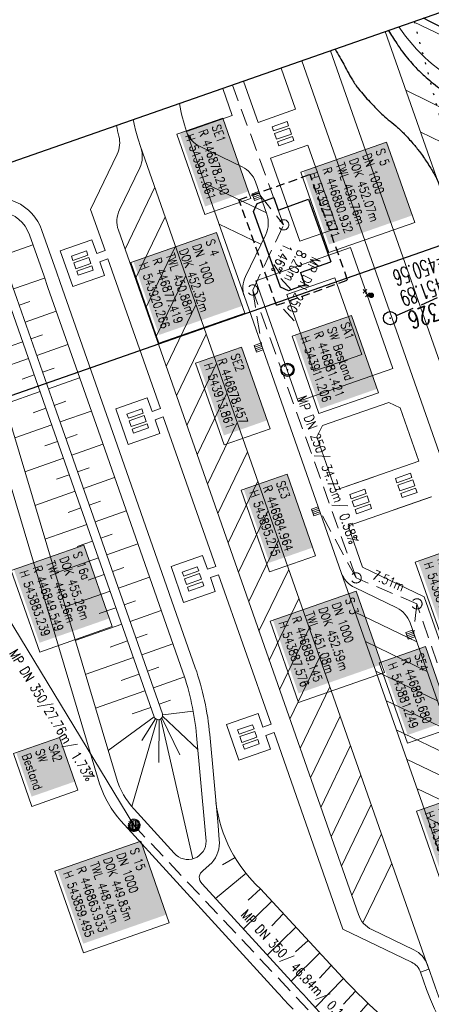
# Model space of a CAD drawing. Extents: x 232973 to 447511, y -373687 to 444035.
# Tile 23 of 40: x 446851 to 446898, y 443839 to 443951. Entities that reach past the tile are written whole.
import ezdxf

# ---------------------------------------------------------------- set-up
doc = ezdxf.new("R2010")
doc.units = 0
doc.header["$LTSCALE"] = 2
doc.header["$MEASUREMENT"] = 0
for name, pattern in [('AUSGEZOGEN', [0]), ('GESTRICH-X2', [1.5, 1, -0.5]), ('GESTRICHELT', [0.75, 0.5, -0.25]), ('PUNKTX2_STR', [0.6, 0.1, -0.5])]:
    doc.linetypes.add(name, pattern=pattern)
doc.layers.get('0').update_dxf_attribs({"linetype": 'AUSGEZOGEN'})
for name, color, linetype in [('Beschriftung', 7, 'CONTINUOUS'), ('FBR', 8, 'CONTINUOUS'), ('GEBAEUDE', 7, 'AUSGEZOGEN'), ('GLOBAL', 7, 'CONTINUOUS'), ('Hintergrund', 7, 'CONTINUOUS'), ('Hintergrundplan', 7, 'CONTINUOUS'), ('Ingenieurbauwerke', 15, 'CONTINUOUS'), ('KANAL', 7, 'GESTRICH-X2'), ('Planeinteilung', 6, 'CONTINUOUS'), ('RAHMEN', 250, 'AUSGEZOGEN'), ('SCHACHTNR', 6, 'CONTINUOUS'), ('SCHMUTZWASSER', 30, 'GESTRICH-X2'), ('SCHSYMBOL', 7, 'AUSGEZOGEN'), ('STRASSE', 8, 'CONTINUOUS')]:
    doc.layers.add(name, color=color, linetype=linetype)
doc.styles.add('14059', font='txt_____.ttf', dxfattribs={"width": 0.8, "height": 1})
doc.styles.add('905', font='txt_____.ttf', dxfattribs={"width": 0.8, "height": 1})
doc.styles.add('ROMANS', font='romans.shx', dxfattribs={"width": 0.8})

# ---------------------------------------------------------------- blocks, each defined once
blk = doc.blocks.new('1135420')
blk.add_line((0, 297), (0, 0))
at = {"layer": 'RAHMEN'}
blk.add_line((25, 415), (25, 5), dxfattribs=at)
blk = doc.blocks.new('GST')
at = {"color": 0}
blk.add_circle((0, 0), 0.75, dxfattribs=at)
blk.add_point((0, 0), dxfattribs=at)
blk = doc.blocks.new('10')
blk.add_blockref('GST', (0, 0))
blk = doc.blocks.new('SK-quadrat Rand')
at = {"color": 18, "lineweight": 5, "true_color": 0x000000}
for p, q in [((-0.4, 0.8), (-0.4, 0)), ((-0.4, 0.8), (0.4, 0.8)), ((-0.4, 0), (0.4, 0)), ((-0.2, 0.8), (-0.2, 0)), ((0, 0.8), (0, 0)), ((0.2, 0.8), (0.2, 0)), ((0.4, 0.8), (0.4, 0))]:
    blk.add_line(p, q, dxfattribs=at)
blk = doc.blocks.new('Muldenschacht')
at = {"color": 18, "lineweight": 5, "true_color": 0x000000}
for p, q in [((-0.599087, 0.002979), (-0.699187, 0.002979)), ((-0.569691, 0.188574), (-0.664892, 0.219507)), ((-0.492399, 0.083917), (-0.591181, 0.100105)), ((-0.484382, 0.356002), (-0.565365, 0.41484)), ((-0.444073, 0.230912), (-0.53319, 0.276499)), ((0.502013, 0.002979), (-0.498987, 0.002979)), ((0.474843, 0.165641), (-0.471817, 0.165641)), ((-0.350626, 0.358645), (-0.421053, 0.429778)), ((-0.351511, 0.488874), (-0.410348, 0.569857)), ((0.38186, 0.328304), (-0.378834, 0.328304)), ((-0.228204, 0.447647), (-0.274147, 0.536581)), ((-0.215015, 0.669384), (-0.184082, 0.574183)), ((-0.096655, 0.595502), (-0.080293, 0.496748)), ((0.001562, 0.503479), (0.001464, -0.497521)), ((0.001513, 0.703679), (0.001513, 0.603579)), ((0.093794, 0.596447), (0.078414, 0.497536)), ((0.218041, 0.669384), (0.187109, 0.574183)), ((0.271415, 0.539517), (0.226431, 0.450094)), ((0.413374, 0.569857), (0.354537, 0.488874)), ((0.425748, 0.42812), (0.355042, 0.357263)), ((0.447803, 0.22953), (0.537061, 0.27484)), ((0.568391, 0.41484), (0.487409, 0.356002)), ((0.4959, 0.080963), (0.594778, 0.096559)), ((0.572718, 0.188574), (0.667918, 0.219507)), ((0.602083, 0.008988), (0.702178, 0.00999)), ((-0.569691, -0.182617), (-0.664892, -0.21355)), ((-0.493148, -0.073251), (-0.59208, -0.088497)), ((-0.484382, -0.350045), (-0.565365, -0.408882)), ((-0.445326, -0.222488), (-0.534694, -0.267581)), ((0.474843, -0.159684), (-0.471817, -0.159684)), ((-0.352742, -0.35058), (-0.423593, -0.421292)), ((-0.351511, -0.482917), (-0.410348, -0.5639)), ((0.38186, -0.322346), (-0.378834, -0.322346)), ((-0.228006, -0.441793), (-0.273909, -0.530747)), ((-0.184082, -0.568226), (-0.215015, -0.663427)), ((-0.079489, -0.490923), (-0.095689, -0.589704)), ((0.001513, -0.597621), (0.001513, -0.697721)), ((0.079714, -0.491374), (0.095355, -0.590245)), ((0.187109, -0.568226), (0.218041, -0.663427)), ((0.271696, -0.533418), (0.226665, -0.444019)), ((0.354537, -0.482917), (0.413374, -0.5639)), ((0.426841, -0.421069), (0.355953, -0.350395)), ((0.446654, -0.225822), (0.535682, -0.271583)), ((0.487409, -0.350045), (0.568391, -0.408882)), ((0.496174, -0.073247), (0.595107, -0.088493)), ((0.572718, -0.182617), (0.667918, -0.21355))]:
    blk.add_line(p, q, dxfattribs=at)
for radius in [0.7007, 0.6006, 0.5005]:
    blk.add_circle((0.001513, 0.002979), radius, dxfattribs=at)
blk = doc.blocks.new('Schacht')
at = {"color": 18, "lineweight": 5, "true_color": 0x000000}
blk.add_circle((0, 0), 0.779, dxfattribs=at)
blk = doc.blocks.new('Schieber (Kreuz)')
at = {"color": 18, "lineweight": 5, "true_color": 0x000000}
for q in [(-0.2178, 0.2178), (-0.2178, -0.2178), (0.2178, 0.2178), (0.2178, -0.2178)]:
    blk.add_line((0, 0), q, dxfattribs=at)
blk = doc.blocks.new('Unterflurhydrant')
h = blk.add_hatch(color=131)
edge = h.paths.add_edge_path(flags=0)
edge.add_arc((0, 0), 0.25, 0, 360)
at = {"color": 18, "lineweight": 5, "true_color": 0x000000}
blk.add_circle((0, 0), 0.25, dxfattribs=at)

msp = doc.modelspace()

# ---------------------------------------------------------------- linework, layer by layer
at = {"layer": 'Beschriftung', "color": 18, "lineweight": 5, "true_color": 0x000000}
for points in [[(446874.02, 443939.8), (446877.21, 443930.65), (446871.99, 443928.83), (446868.8, 443937.97)], [(446892.62, 443937.07), (446895.81, 443927.92), (446886.05, 443924.52), (446882.86, 443933.66)], [(446873.32, 443926.79), (446876.52, 443917.65), (446866.76, 443914.24), (446863.57, 443923.38)], [(446888.62, 443917.36), (446891.68, 443908.61), (446884.94, 443906.25), (446881.88, 443915.01)], [(446876.14, 443913.79), (446879.38, 443904.52), (446874.16, 443902.7), (446870.92, 443911.97)], [(446881.32, 443899.35), (446884.55, 443890.08), (446879.33, 443888.26), (446876.09, 443897.53)], [(446905.62, 443892.79), (446909.08, 443882.88), (446899.33, 443879.48), (446895.87, 443889.38)], [(446889.15, 443886.09), (446892.38, 443876.82), (446882.63, 443873.41), (446879.39, 443882.68)], [(446897.01, 443879.77), (446900.2, 443870.63), (446894.98, 443868.81), (446891.78, 443877.95)], [(446901.22, 443862.91), (446904.46, 443853.64), (446899.24, 443851.81), (446896, 443861.09)], [(446864.72, 443857.67), (446867.95, 443848.4), (446858.2, 443844.99), (446854.96, 443854.26)]]:
    msp.add_lwpolyline(points, close=True, dxfattribs=at)
at = {"layer": 'FBR'}
for points in [[(446911.28, 443942.47, 0.010796), (446910.85, 443942.86, 0.029271), (446910.73, 443942.95, 0.001472), (446908.22, 443944.59, 0.028767), (446896.8, 443951.13, 0.133381)], [(446892.82, 443949.73, 0.001027), (446893.76, 443948.28, 0.006258), (446893.94, 443948, 0.012458), (446894.64, 443947.03, 0.014021), (446895.31, 443946.2, 0.018363), (446895.94, 443945.52, 0.012859), (446896.9, 443944.6, 0.011664), (446897.72, 443943.89, 0.011059), (446898.61, 443943.18, 0.018655), (446898.7, 443943.12, 0.000445), (446900.58, 443941.91, 0.027772)], [(446886.76, 443947.62, -0.00727), (446887.3, 443946.7, -0.009651), (446888.18, 443945.1, 0.015724), (446888.73, 443944.12, 0.031866), (446889.44, 443943.1, 0.02056), (446890.71, 443941.64, 0.007148), (446891.61, 443940.7, 0.010934), (446892.22, 443940.11, 0.020227), (446893.01, 443939.45, -0.018977), (446893.85, 443938.74, -0.017488), (446894.73, 443937.88, -0.014667), (446895.71, 443936.78, -0.017448), (446896.46, 443935.84, -0.013756), (446897.32, 443934.58, -0.017608), (446898.1, 443933.3, -0.035159), (446898.42, 443932.62, -0.015015), (446898.7, 443931.82, -0.009743), (446899.07, 443930.57, -0.013189), (446899.41, 443929.16, 0.02745), (446899.6, 443928.48, 0.003274), (446900, 443927.34, 0.000024), (446903.65, 443916.95, 0.000142)]]:
    msp.add_lwpolyline(points, format="xyb", dxfattribs=at)
at = {"layer": 'GEBAEUDE', "linetype": 'GESTRICHELT', "flags": 128}
for points in [[(446875.86, 443930.52), (446883.92, 443933.39)], [(446888.19, 443921.4), (446883.92, 443933.39)], [(446880.13, 443918.53), (446875.86, 443930.52)], [(446880.13, 443918.53), (446888.19, 443921.4)]]:
    msp.add_lwpolyline(points, dxfattribs=at)
at = {"layer": 'GEBAEUDE'}
for points in [[(446881.47, 443920.17), (446880.56, 443920.6), (446877.51, 443929.18), (446877.94, 443930.09), (446879.82, 443930.76)], [(446879.82, 443930.76), (446880.32, 443929.34)], [(446883.75, 443930.57), (446886.28, 443923.48)], [(446882.85, 443922.26), (446883.35, 443920.85)], [(446883.35, 443920.85), (446881.47, 443920.17)]]:
    msp.add_lwpolyline(points, dxfattribs=at)
at = {"layer": 'GEBAEUDE', "flags": 128}
for points in [[(446880.32, 443929.34), (446883.75, 443930.57)], [(446882.85, 443922.26), (446886.28, 443923.48)]]:
    msp.add_lwpolyline(points, dxfattribs=at)
at = {"layer": 'GLOBAL', "color": 92, "lineweight": 5, "true_color": 0x00b400}
msp.add_line((446863.93, 443859.49, 449.83), (446849.55, 443883.24, 455.26), dxfattribs=at)
at = {"layer": 'GLOBAL', "color": 18, "lineweight": 5, "true_color": 0x000000}
for points in [[(446858.25, 443891.31), (446861.48, 443882.04), (446853.24, 443879.16), (446850, 443888.43)], [(446855.49, 443869.45), (446857.58, 443863.46), (446852.36, 443861.63), (446850.27, 443867.62)]]:
    msp.add_lwpolyline(points, close=True, dxfattribs=at)
at = {"layer": 'Hintergrund', "color": 254, "lineweight": 15, "true_color": 0xcccccc}
for p, q in [((446892.45, 443949.61), (446931.63, 443837.87)), ((446886.25, 443947.44), (446926.61, 443832.24)), ((446880.63, 443945.47), (446882.27, 443940.79)), ((446876.38, 443943.98), (446878.02, 443939.3)), ((446874.02, 443943.16), (446875.1, 443940.08)), ((446894.79, 443942.95), (446917.86, 443931.59)), ((446875.1, 443940.08), (446869.91, 443938.26)), ((446869.91, 443938.26), (446876.47, 443919.54)), ((446896.44, 443938.23), (446919.55, 443926.86)), ((446864.72, 443936.44), (446864.37, 443937.52)), ((446864.68, 443936.57), (446897.41, 443843.13)), ((446879.45, 443935.24), (446883.69, 443936.73)), ((446887, 443927.29), (446883.69, 443936.73)), ((446879.45, 443935.24), (446882.75, 443925.81)), ((446866.3, 443931.93), (446862.93, 443924.92)), ((446871.96, 443932.42), (446878.97, 443929.04)), ((446859.02, 443929.43), (446860.66, 443924.75)), ((446867.47, 443928.59), (446864.1, 443921.58)), ((446873.6, 443927.75), (446878.34, 443925.46)), ((446882.75, 443925.81), (446887, 443927.29)), ((446852.48, 443925.4), (446848.94, 443924.16)), ((446868.64, 443925.26), (446865.27, 443918.25)), ((446861.94, 443864.82), (446844.35, 443923.76)), ((446860.99, 443923.81), (446866.94, 443906.82)), ((446860.04, 443864.19), (446842.43, 443923.19)), ((446853.8, 443921.63), (446850.27, 443920.39)), ((446869.81, 443921.92), (446866.44, 443914.91)), ((446852.14, 443918.96), (446850.92, 443918.53)), ((446870.98, 443918.58), (446867.61, 443911.57)), ((446855.12, 443917.85), (446851.59, 443916.61)), ((446853.55, 443915.18), (446852.25, 443914.72)), ((446872.15, 443915.25), (446868.77, 443908.24)), ((446851.31, 443914.39), (446850.01, 443913.94)), ((446856.45, 443914.08), (446852.91, 443912.84)), ((446851.97, 443912.51), (446848.11, 443911.15)), ((446854.87, 443911.4), (446853.57, 443910.95)), ((446873.32, 443911.91), (446869.94, 443904.9)), ((446852.63, 443910.62), (446851.26, 443910.14)), ((446857.77, 443910.3), (446854.23, 443909.06)), ((446853.29, 443908.73), (446849.25, 443907.32)), ((446874.48, 443908.57), (446871.11, 443901.56)), ((446853.95, 443906.84), (446852.51, 443906.34)), ((446856.19, 443907.63), (446854.9, 443907.17)), ((446885.32, 443904.87), (446892.87, 443907.51)), ((446892.87, 443907.51), (446894.14, 443906.9)), ((446894.14, 443906.9), (446896.26, 443900.85)), ((446859.09, 443906.53), (446855.56, 443905.29)), ((446867.27, 443905.87), (446873.22, 443888.89)), ((446854.61, 443904.96), (446850.4, 443903.48)), ((446875.65, 443905.24), (446872.28, 443898.23)), ((446885.32, 443904.87), (446884.71, 443903.59)), ((446857.51, 443903.85), (446856.22, 443903.4)), ((446886.83, 443897.54), (446884.71, 443903.59)), ((446855.27, 443903.07), (446853.83, 443902.56)), ((446860.41, 443902.75), (446856.88, 443901.51)), ((446855.94, 443901.18), (446851.54, 443899.64)), ((446876.82, 443901.9), (446873.45, 443894.89)), ((446858.84, 443900.08), (446857.54, 443899.63)), ((446886.83, 443897.54), (446896.26, 443900.85)), ((446856.6, 443899.29), (446855.15, 443898.79)), ((446861.74, 443898.98), (446858.2, 443897.74)), ((446877.99, 443898.56), (446874.62, 443891.55)), ((446857.26, 443897.41), (446852.69, 443895.81)), ((446888.25, 443893.48), (446897.69, 443896.79)), ((446860.16, 443896.3), (446858.86, 443895.85)), ((446857.92, 443895.52), (446856.48, 443895.01)), ((446863.06, 443895.2), (446859.53, 443893.96)), ((446879.16, 443895.23), (446875.79, 443888.22)), ((446858.58, 443893.63), (446853.84, 443891.97)), ((446861.48, 443892.53), (446860.19, 443892.08)), ((446859.24, 443891.74), (446857.51, 443891.14)), ((446864.38, 443891.43), (446860.85, 443890.19)), ((446880.33, 443891.89), (446876.96, 443884.88)), ((446859.9, 443889.86), (446854.98, 443888.13)), ((446860.57, 443887.97), (446858.75, 443887.33)), ((446862.8, 443888.75), (446861.51, 443888.3)), ((446873.55, 443887.94), (446879.51, 443870.96)), ((446881.5, 443888.55), (446878.13, 443881.54)), ((446887.46, 443888.18), (446903.3, 443842.97)), ((446865.7, 443887.65), (446862.17, 443886.41)), ((446861.23, 443886.08), (446856.13, 443884.3)), ((446864.13, 443884.98), (446862.83, 443884.53)), ((446882.67, 443885.22), (446879.3, 443878.21)), ((446896.89, 443885.44), (446899.95, 443876.73)), ((446861.89, 443884.19), (446860, 443883.53)), ((446867.03, 443883.88), (446863.49, 443882.64)), ((446889.04, 443883.67), (446896.05, 443880.3)), ((446862.55, 443882.31), (446857.27, 443880.46)), ((446865.45, 443881.2), (446864.15, 443880.75)), ((446883.84, 443881.88), (446880.46, 443874.87)), ((446863.21, 443880.42), (446861.25, 443879.73)), ((446868.35, 443880.1), (446864.82, 443878.86)), ((446890.21, 443880.34), (446897.22, 443876.96)), ((446863.87, 443878.53), (446858.42, 443876.62)), ((446885.01, 443878.54), (446881.63, 443871.53)), ((446864.53, 443876.64), (446862.5, 443875.93)), ((446866.77, 443877.43), (446865.48, 443876.98)), ((446891.38, 443877), (446898.38, 443873.63)), ((446869.67, 443876.33), (446866.14, 443875.09)), ((446865.19, 443874.76), (446859.56, 443872.78)), ((446886.18, 443875.21), (446882.8, 443868.2)), ((446868.09, 443873.68), (446866.79, 443873.23)), ((446892.54, 443873.66), (446899.55, 443870.29)), ((446865.86, 443872.87), (446863.75, 443872.13)), ((446870.66, 443872.45), (446867.2, 443872.04)), ((446866.23, 443871.81), (446861, 443867.96)), ((446866.58, 443871.48), (446863.7, 443861.61)), ((446866.37, 443871.59), (446864.85, 443869.1)), ((446866.79, 443871.48), (446866.77, 443866.6)), ((446866.99, 443871.56), (446870.63, 443855.68)), ((446869.16, 443867.47), (446867.11, 443871.68)), ((446871.19, 443868.1), (446867.19, 443871.87)), ((446887.34, 443871.87), (446883.97, 443864.86)), ((446893.71, 443870.33), (446900.72, 443866.95)), ((446888.51, 443868.53), (446885.14, 443861.52)), ((446894.88, 443866.99), (446901.89, 443863.62)), ((446889.68, 443865.2), (446886.31, 443858.19)), ((446896.05, 443863.65), (446903.06, 443860.28)), ((446863.96, 443861.31), (446868.51, 443856.32)), ((446890.85, 443861.86), (446887.48, 443854.85)), ((446897.22, 443860.32), (446904.23, 443856.94)), ((446892.02, 443858.52), (446888.65, 443851.51)), ((446875.42, 443855.81), (446873.99, 443855.01)), ((446872.78, 443855.23), (446871.81, 443854.34)), ((446893.19, 443855.19), (446889.93, 443848.42)), ((446876.67, 443854.04), (446873.21, 443851.19)), ((446878.3, 443852.27), (446876.9, 443850.99)), ((446878.3, 443852.27), (446887.62, 443842.19)), ((446879.6, 443850.86), (446876.38, 443847.71)), ((446880.9, 443849.46), (446879.58, 443848.06)), ((446882.32, 443847.93), (446879.07, 443844.75)), ((446883.72, 443846.41), (446882.28, 443845.1)), ((446885.03, 443844.99), (446881.77, 443841.8)), ((446886.34, 443843.57), (446884.99, 443842.14)), ((446887.73, 443842.07), (446884.55, 443838.82)), ((446896.47, 443842.8), (446897.16, 443840.82)), ((446889.1, 443840.66), (446887.71, 443839.16)), ((446890.51, 443839.28), (446887.37, 443835.67))]:
    msp.add_line(p, q, dxfattribs=at)
for points in [[(446915.52, 443937.39, 0.144445), (446907.63, 443944.99), (446895.67, 443950.73)], [(446894.01, 443950.15, 0.129721), (446901.65, 443943.39), (446914.67, 443937.08)], [(446925.06, 443836.67, 0.198918), (446923.53, 443838.38), (446921.37, 443839.42, -0.198913), (446919.84, 443841.13), (446882.99, 443946.3, -0.19891)], [(446869.12, 443941.44, 0.046966), (446869.91, 443938.26)], [(446863.86, 443939.6, 0.023253), (446864.37, 443937.52)], [(446861.96, 443938.93, 0.012123), (446862.23, 443937.75, -0.170894), (446862.04, 443935.71), (446859.02, 443929.43)], [(446915.85, 443831.23, -0.292532), (446907.41, 443845.01, 0.089418), (446906.57, 443850.27), (446895.29, 443882.47, 0.198904), (446893.76, 443884.18), (446888.99, 443886.47, -0.198904), (446887.46, 443888.18), (446876.47, 443919.53, -0.198904), (446876.6, 443921.82), (446878.9, 443926.59, 0.198904), (446879.02, 443928.88), (446877.74, 443932.54, 0.198904), (446876.21, 443934.25), (446871.44, 443936.55, -0.200245), (446869.91, 443938.26)], [(446897.24, 443843.63, 0.198855), (446895.71, 443845.35), (446890.94, 443847.64, -0.199131), (446889.41, 443849.35), (446862.17, 443927.08, -0.198904), (446862.3, 443929.38), (446864.59, 443934.15, 0.199247), (446864.72, 443936.44)], [(446853.5, 443927.04, 0.427073), (446846.17, 443930.35)], [(446852.08, 443926.54, 1), (446844.35, 443923.76)], [(446871.05, 443869.67, 0.061745), (446869.48, 443876.89)], [(446872.54, 443869.81, 0.061776), (446870.9, 443877.38)], [(446866.23, 443871.81, 1.000482), (446867.17, 443872.14)], [(446879.84, 443870.01), (446887.66, 443847.69), (446895.45, 443843.94, -0.199814), (446896.47, 443842.8), (446897.41, 443843.13)], [(446861.94, 443864.82, 0.102187), (446863.96, 443861.31)], [(446860.04, 443864.19, 0.102187), (446862.46, 443859.98)], [(446873.24, 443862.05, 0.176511), (446878.3, 443852.27)], [(446862.46, 443859.98), (446880.28, 443840.46, 0.009277), (446881.99, 443838.59)], [(446868.51, 443856.32, 0.703515), (446872.13, 443857.7)], [(446872.78, 443855.23, 0.204075), (446873.62, 443857.84)], [(446871.81, 443854.34, 0.514493), (446871.67, 443852.85)], [(446871.67, 443852.85), (446881.77, 443841.8, 0.009462), (446883.46, 443839.95)], [(446897.24, 443843.63), (446898.11, 443841.15, 0.197945), (446909.76, 443828.07), (446957.03, 443805.11, -0.198221), (446967.17, 443793.73), (446970.78, 443783.43, 0.096812), (446989.43, 443751.06)], [(446887.62, 443842.19, 0.098515), (446909.11, 443826.72)], [(446897.16, 443840.82, 0.197945), (446909.33, 443827.17), (446923.91, 443820.09)], [(446883.46, 443839.95, 0.009078), (446895.59, 443827.01)]]:
    msp.add_lwpolyline(points, format="xyb", dxfattribs=at)
for points in [[(446870.9, 443877.38), (446861.77, 443903.45), (446860.11, 443908.17), (446855.57, 443921.13), (446855.15, 443922.32), (446853.5, 443927.04)], [(446852.08, 443926.54), (446853.74, 443921.83), (446854.18, 443920.56), (446858.7, 443907.67), (446860.35, 443902.95), (446869.48, 443876.89)], [(446847.6, 443924.97), (446849.25, 443920.26), (446849.69, 443918.99), (446854.21, 443906.1), (446855.87, 443901.38), (446866.23, 443871.81)], [(446848.54, 443925.3), (446850.2, 443920.59), (446850.64, 443919.32), (446855.16, 443906.43), (446856.81, 443901.71), (446867.17, 443872.14)], [(446896.89, 443885.44), (446889.88, 443888.81), (446888.25, 443893.48)], [(446871.05, 443869.67), (446871.98, 443859.34), (446872.13, 443857.7)], [(446872.54, 443869.81), (446873.48, 443859.48), (446873.62, 443857.84)]]:
    msp.add_lwpolyline(points, dxfattribs=at)
for points in [[(446877.79, 443921.32), (446888.51, 443925.08), (446893.31, 443911.37), (446882.59, 443907.62), (446877.79, 443921.32)], [(446881.3, 443919.76), (446886.74, 443921.66), (446889.8, 443912.94), (446884.36, 443911.04), (446881.3, 443919.76)]]:
    msp.add_lwpolyline(points, close=True, dxfattribs=at)
at = {"layer": 'Hintergrundplan', "color": 254, "lineweight": 15, "true_color": 0xcccccc}
for p, q in [((446892.45, 443949.61), (446931.63, 443837.87)), ((446886.25, 443947.44), (446926.61, 443832.24)), ((446880.63, 443945.47), (446882.27, 443940.79)), ((446876.38, 443943.98), (446878.02, 443939.3)), ((446874.02, 443943.16), (446875.1, 443940.08)), ((446894.79, 443942.95), (446917.86, 443931.59)), ((446882.27, 443940.79), (446878.02, 443939.3)), ((446875.1, 443940.08), (446869.91, 443938.26)), ((446869.91, 443938.26), (446876.47, 443919.54)), ((446896.44, 443938.23), (446919.55, 443926.86)), ((446864.72, 443936.44), (446864.37, 443937.52)), ((446864.68, 443936.57), (446897.41, 443843.13)), ((446879.45, 443935.24), (446883.69, 443936.73)), ((446879.45, 443935.24), (446883.69, 443936.73)), ((446887, 443927.29), (446883.69, 443936.73)), ((446879.45, 443935.24), (446882.75, 443925.81)), ((446866.3, 443931.93), (446862.93, 443924.92)), ((446871.96, 443932.42), (446878.97, 443929.04)), ((446859.02, 443929.43), (446860.66, 443924.75)), ((446867.47, 443928.59), (446864.1, 443921.58)), ((446873.6, 443927.75), (446878.34, 443925.46)), ((446882.75, 443925.81), (446887, 443927.29)), ((446852.48, 443925.4), (446848.94, 443924.16)), ((446868.64, 443925.26), (446865.27, 443918.25)), ((446861.94, 443864.82), (446844.35, 443923.76)), ((446860.99, 443923.81), (446866.94, 443906.82)), ((446860.04, 443864.19), (446842.43, 443923.19)), ((446853.8, 443921.63), (446850.27, 443920.39)), ((446869.81, 443921.92), (446866.44, 443914.91)), ((446852.14, 443918.96), (446850.92, 443918.53)), ((446870.98, 443918.58), (446867.61, 443911.57)), ((446855.12, 443917.85), (446851.59, 443916.61)), ((446853.55, 443915.18), (446852.25, 443914.72)), ((446872.15, 443915.25), (446868.77, 443908.24)), ((446851.31, 443914.39), (446850.01, 443913.94)), ((446856.45, 443914.08), (446852.91, 443912.84)), ((446851.97, 443912.51), (446848.11, 443911.15)), ((446854.87, 443911.4), (446853.57, 443910.95)), ((446873.32, 443911.91), (446869.94, 443904.9)), ((446852.63, 443910.62), (446851.26, 443910.14)), ((446857.77, 443910.3), (446854.23, 443909.06)), ((446853.29, 443908.73), (446849.25, 443907.32)), ((446874.48, 443908.57), (446871.11, 443901.56)), ((446853.95, 443906.84), (446852.51, 443906.34)), ((446856.19, 443907.63), (446854.9, 443907.17)), ((446885.32, 443904.87), (446892.87, 443907.51)), ((446892.87, 443907.51), (446894.14, 443906.9)), ((446894.14, 443906.9), (446896.26, 443900.85)), ((446859.09, 443906.53), (446855.56, 443905.29)), ((446867.27, 443905.87), (446873.22, 443888.89)), ((446854.61, 443904.96), (446850.4, 443903.48)), ((446875.65, 443905.24), (446872.28, 443898.23)), ((446885.32, 443904.87), (446884.71, 443903.59)), ((446857.51, 443903.85), (446856.22, 443903.4)), ((446886.83, 443897.54), (446884.71, 443903.59)), ((446855.27, 443903.07), (446853.83, 443902.56)), ((446860.41, 443902.75), (446856.88, 443901.51)), ((446855.94, 443901.18), (446851.54, 443899.64)), ((446876.82, 443901.9), (446873.45, 443894.89)), ((446858.84, 443900.08), (446857.54, 443899.63)), ((446886.83, 443897.54), (446896.26, 443900.85)), ((446896.26, 443900.85), (446892.02, 443899.36)), ((446856.6, 443899.29), (446855.15, 443898.79)), ((446861.74, 443898.98), (446858.2, 443897.74)), ((446891.07, 443899.03), (446886.83, 443897.54)), ((446877.99, 443898.56), (446874.62, 443891.55)), ((446857.26, 443897.41), (446852.69, 443895.81)), ((446888.25, 443893.48), (446897.69, 443896.79)), ((446893.44, 443895.3), (446897.68, 443896.79)), ((446860.16, 443896.3), (446858.86, 443895.85)), ((446857.92, 443895.52), (446856.48, 443895.01)), ((446863.06, 443895.2), (446859.53, 443893.96)), ((446879.16, 443895.23), (446875.79, 443888.22)), ((446888.25, 443893.48), (446892.5, 443894.97)), ((446858.58, 443893.63), (446853.84, 443891.97)), ((446861.48, 443892.53), (446860.19, 443892.08)), ((446859.24, 443891.74), (446857.51, 443891.14)), ((446864.38, 443891.43), (446860.85, 443890.19)), ((446880.33, 443891.89), (446876.96, 443884.88)), ((446859.9, 443889.86), (446854.98, 443888.13)), ((446860.57, 443887.97), (446858.75, 443887.33)), ((446862.8, 443888.75), (446861.51, 443888.3)), ((446873.55, 443887.94), (446879.51, 443870.96)), ((446881.5, 443888.55), (446878.13, 443881.54)), ((446887.46, 443888.18), (446903.3, 443842.97)), ((446865.7, 443887.65), (446862.17, 443886.41)), ((446861.23, 443886.08), (446856.13, 443884.3)), ((446864.13, 443884.98), (446862.83, 443884.53)), ((446882.67, 443885.22), (446879.3, 443878.21)), ((446896.89, 443885.44), (446899.95, 443876.73)), ((446861.89, 443884.19), (446860, 443883.53)), ((446867.03, 443883.88), (446863.49, 443882.64)), ((446889.04, 443883.67), (446896.05, 443880.3)), ((446862.55, 443882.31), (446857.27, 443880.46)), ((446865.45, 443881.2), (446864.15, 443880.75)), ((446883.84, 443881.88), (446880.46, 443874.87)), ((446863.21, 443880.42), (446861.25, 443879.73)), ((446868.35, 443880.1), (446864.82, 443878.86)), ((446890.21, 443880.34), (446897.22, 443876.96)), ((446863.87, 443878.53), (446858.42, 443876.62)), ((446885.01, 443878.54), (446881.63, 443871.53)), ((446864.53, 443876.64), (446862.5, 443875.93)), ((446866.77, 443877.43), (446865.48, 443876.98)), ((446891.38, 443877), (446898.38, 443873.63)), ((446869.67, 443876.33), (446866.14, 443875.09)), ((446865.19, 443874.76), (446859.56, 443872.78)), ((446886.18, 443875.21), (446882.8, 443868.2)), ((446868.09, 443873.68), (446866.79, 443873.23)), ((446892.54, 443873.66), (446899.55, 443870.29)), ((446865.86, 443872.87), (446863.75, 443872.13)), ((446870.66, 443872.45), (446867.2, 443872.04)), ((446866.23, 443871.81), (446861, 443867.96)), ((446866.58, 443871.48), (446863.7, 443861.61)), ((446866.37, 443871.59), (446864.85, 443869.1)), ((446866.79, 443871.48), (446866.77, 443866.6)), ((446866.99, 443871.56), (446870.63, 443855.68)), ((446869.16, 443867.47), (446867.11, 443871.68)), ((446871.19, 443868.1), (446867.19, 443871.87)), ((446887.34, 443871.87), (446883.97, 443864.86)), ((446893.71, 443870.33), (446900.72, 443866.95)), ((446888.51, 443868.53), (446885.14, 443861.52)), ((446894.88, 443866.99), (446901.89, 443863.62)), ((446889.68, 443865.2), (446886.31, 443858.19)), ((446896.05, 443863.65), (446903.06, 443860.28)), ((446863.96, 443861.31), (446868.51, 443856.32)), ((446890.85, 443861.86), (446887.48, 443854.85)), ((446897.22, 443860.32), (446904.23, 443856.94)), ((446892.02, 443858.52), (446888.65, 443851.51)), ((446875.42, 443855.81), (446873.99, 443855.01)), ((446872.78, 443855.23), (446871.81, 443854.34)), ((446893.19, 443855.19), (446889.93, 443848.42)), ((446876.67, 443854.04), (446873.21, 443851.19)), ((446878.3, 443852.27), (446876.9, 443850.99)), ((446878.3, 443852.27), (446887.62, 443842.19)), ((446879.6, 443850.86), (446876.38, 443847.71)), ((446880.9, 443849.46), (446879.58, 443848.06)), ((446882.32, 443847.93), (446879.07, 443844.75)), ((446883.72, 443846.41), (446882.28, 443845.1)), ((446885.03, 443844.99), (446881.77, 443841.8)), ((446886.34, 443843.57), (446884.99, 443842.14)), ((446887.73, 443842.07), (446884.55, 443838.82)), ((446896.47, 443842.8), (446897.16, 443840.82)), ((446889.1, 443840.66), (446887.71, 443839.16)), ((446890.51, 443839.28), (446887.37, 443835.67))]:
    msp.add_line(p, q, dxfattribs=at)
for points in [[(446915.52, 443937.39, 0.144445), (446907.63, 443944.99), (446895.67, 443950.73)], [(446894.01, 443950.15, 0.129721), (446901.65, 443943.39), (446914.67, 443937.08)], [(446925.06, 443836.67, 0.198918), (446923.53, 443838.38), (446921.37, 443839.42, -0.198913), (446919.84, 443841.13), (446882.99, 443946.3, -0.19891)], [(446869.12, 443941.44, 0.046966), (446869.91, 443938.26)], [(446863.86, 443939.6, 0.023253), (446864.37, 443937.52)], [(446861.96, 443938.93, 0.012123), (446862.23, 443937.75, -0.170894), (446862.04, 443935.71), (446859.02, 443929.43)], [(446915.85, 443831.23, -0.292532), (446907.41, 443845.01, 0.089418), (446906.57, 443850.27), (446895.29, 443882.47, 0.198904), (446893.76, 443884.18), (446888.99, 443886.47, -0.198904), (446887.46, 443888.18), (446876.47, 443919.53, -0.198904), (446876.6, 443921.82), (446878.9, 443926.59, 0.198904), (446879.02, 443928.88), (446877.74, 443932.54, 0.198904), (446876.21, 443934.25), (446871.44, 443936.55, -0.200245), (446869.91, 443938.26)], [(446897.24, 443843.63, 0.198855), (446895.71, 443845.35), (446890.94, 443847.64, -0.199131), (446889.41, 443849.35), (446862.17, 443927.08, -0.198904), (446862.3, 443929.38), (446864.59, 443934.15, 0.199247), (446864.72, 443936.44)], [(446853.5, 443927.04, 0.427073), (446846.17, 443930.35)], [(446852.08, 443926.54, 1), (446844.35, 443923.76)], [(446871.05, 443869.67, 0.061745), (446869.48, 443876.89)], [(446872.54, 443869.81, 0.061776), (446870.9, 443877.38)], [(446866.23, 443871.81, 1.000482), (446867.17, 443872.14)], [(446879.84, 443870.01), (446887.66, 443847.69), (446895.45, 443843.94, -0.199814), (446896.47, 443842.8), (446897.41, 443843.13)], [(446861.94, 443864.82, 0.102187), (446863.96, 443861.31)], [(446860.04, 443864.19, 0.102187), (446862.46, 443859.98)], [(446873.24, 443862.05, 0.176511), (446878.3, 443852.27)], [(446862.46, 443859.98), (446880.28, 443840.46, 0.009277), (446881.99, 443838.59)], [(446868.51, 443856.32, 0.703515), (446872.13, 443857.7)], [(446872.78, 443855.23, 0.204075), (446873.62, 443857.84)], [(446871.81, 443854.34, 0.514493), (446871.67, 443852.85)], [(446883.46, 443839.95, -0.009462), (446881.77, 443841.8), (446871.67, 443852.85)], [(446897.24, 443843.63), (446898.11, 443841.15, 0.197945), (446909.76, 443828.07), (446957.03, 443805.11, -0.198221), (446967.17, 443793.73), (446970.78, 443783.43, 0.096812), (446989.43, 443751.06)], [(446887.62, 443842.19, 0.098515), (446909.11, 443826.72)], [(446897.16, 443840.82, 0.197945), (446909.33, 443827.17), (446923.91, 443820.09)], [(446883.46, 443839.95, 0.009078), (446895.59, 443827.01)]]:
    msp.add_lwpolyline(points, format="xyb", dxfattribs=at)
for points in [[(446879.79, 443938.33), (446879.63, 443938.8), (446881.33, 443939.4), (446881.49, 443938.93), (446879.79, 443938.33)], [(446881.82, 443937.98), (446880.12, 443937.39), (446879.89, 443938.05), (446881.59, 443938.64), (446881.82, 443937.98)], [(446880.22, 443937.11), (446880.39, 443936.63), (446882.09, 443937.23), (446881.92, 443937.7), (446880.22, 443937.11)], [(446857.02, 443923.63), (446856.86, 443924.11), (446858.56, 443924.7), (446858.72, 443924.23), (446857.02, 443923.63)], [(446857.02, 443923.63), (446856.86, 443924.11), (446858.56, 443924.7), (446858.72, 443924.23), (446857.02, 443923.63)], [(446877.79, 443921.32), (446888.51, 443925.08), (446893.31, 443911.37), (446882.59, 443907.62), (446877.79, 443921.32)], [(446859.05, 443923.29), (446857.35, 443922.69), (446857.12, 443923.35), (446858.82, 443923.95), (446859.05, 443923.29)], [(446859.05, 443923.29), (446857.35, 443922.69), (446857.12, 443923.35), (446858.82, 443923.95), (446859.05, 443923.29)], [(446857.45, 443922.41), (446857.62, 443921.94), (446859.32, 443922.53), (446859.15, 443923), (446857.45, 443922.41)], [(446857.45, 443922.41), (446857.62, 443921.94), (446859.32, 443922.53), (446859.15, 443923), (446857.45, 443922.41)], [(446881.3, 443919.76), (446886.74, 443921.66), (446889.8, 443912.94), (446884.36, 443911.04), (446881.3, 443919.76)], [(446863.31, 443905.7), (446863.14, 443906.17), (446864.84, 443906.77), (446865, 443906.3), (446863.31, 443905.7)], [(446863.31, 443905.7), (446863.14, 443906.17), (446864.84, 443906.77), (446865, 443906.3), (446863.31, 443905.7)], [(446865.33, 443905.35), (446863.64, 443904.76), (446863.4, 443905.42), (446865.1, 443906.01), (446865.33, 443905.35)], [(446865.33, 443905.35), (446863.64, 443904.76), (446863.4, 443905.42), (446865.1, 443906.01), (446865.33, 443905.35)], [(446863.74, 443904.48), (446863.9, 443904), (446865.6, 443904.6), (446865.43, 443905.07), (446863.74, 443904.48)], [(446863.74, 443904.48), (446863.9, 443904), (446865.6, 443904.6), (446865.43, 443905.07), (446863.74, 443904.48)], [(446893.79, 443898.39), (446893.62, 443898.86), (446895.32, 443899.46), (446895.49, 443898.99), (446893.79, 443898.39)], [(446895.82, 443898.04), (446894.12, 443897.45), (446893.89, 443898.11), (446895.58, 443898.7), (446895.82, 443898.04)], [(446888.6, 443896.57), (446888.43, 443897.04), (446890.13, 443897.64), (446890.3, 443897.17), (446888.6, 443896.57)], [(446890.63, 443896.22), (446888.93, 443895.63), (446888.7, 443896.29), (446890.39, 443896.88), (446890.63, 443896.22)], [(446894.22, 443897.16), (446894.38, 443896.69), (446896.08, 443897.29), (446895.91, 443897.76), (446894.22, 443897.16)], [(446889.03, 443895.35), (446889.19, 443894.87), (446890.89, 443895.47), (446890.73, 443895.94), (446889.03, 443895.35)], [(446869.59, 443887.77), (446869.42, 443888.24), (446871.12, 443888.84), (446871.29, 443888.37), (446869.59, 443887.77)], [(446869.59, 443887.77), (446869.42, 443888.24), (446871.12, 443888.84), (446871.29, 443888.37), (446869.59, 443887.77)], [(446871.62, 443887.42), (446869.92, 443886.83), (446869.69, 443887.49), (446871.39, 443888.08), (446871.62, 443887.42)], [(446871.62, 443887.42), (446869.92, 443886.83), (446869.69, 443887.49), (446871.39, 443888.08), (446871.62, 443887.42)], [(446870.02, 443886.54), (446870.18, 443886.07), (446871.88, 443886.67), (446871.72, 443887.14), (446870.02, 443886.54)], [(446870.02, 443886.54), (446870.18, 443886.07), (446871.88, 443886.67), (446871.72, 443887.14), (446870.02, 443886.54)], [(446875.87, 443869.84), (446875.7, 443870.31), (446877.4, 443870.91), (446877.57, 443870.44), (446875.87, 443869.84)], [(446875.87, 443869.84), (446875.7, 443870.31), (446877.4, 443870.91), (446877.57, 443870.44), (446875.87, 443869.84)], [(446877.9, 443869.49), (446876.2, 443868.9), (446875.97, 443869.56), (446877.67, 443870.15), (446877.9, 443869.49)], [(446877.9, 443869.49), (446876.2, 443868.9), (446875.97, 443869.56), (446877.67, 443870.15), (446877.9, 443869.49)], [(446876.3, 443868.61), (446876.47, 443868.14), (446878.16, 443868.74), (446878, 443869.21), (446876.3, 443868.61)], [(446876.3, 443868.61), (446876.47, 443868.14), (446878.16, 443868.74), (446878, 443869.21), (446876.3, 443868.61)]]:
    msp.add_lwpolyline(points, close=True, dxfattribs=at)
for points in [[(446870.9, 443877.38), (446861.77, 443903.45), (446860.11, 443908.17), (446855.57, 443921.13), (446855.15, 443922.32), (446853.5, 443927.04)], [(446852.08, 443926.54), (446853.74, 443921.83), (446854.18, 443920.56), (446858.7, 443907.67), (446860.35, 443902.95), (446869.48, 443876.89)], [(446860.99, 443923.81), (446860.05, 443923.47), (446860.59, 443921.92), (446857, 443920.66), (446855.58, 443924.72), (446859.17, 443925.98), (446859.72, 443924.42), (446860.66, 443924.75)], [(446860.99, 443923.81), (446860.05, 443923.47), (446860.59, 443921.92), (446857, 443920.66), (446855.58, 443924.72), (446859.17, 443925.98), (446859.72, 443924.42), (446860.66, 443924.75)], [(446847.6, 443924.97), (446849.25, 443920.26), (446849.69, 443918.99), (446854.21, 443906.1), (446855.87, 443901.38), (446866.23, 443871.81)], [(446848.54, 443925.3), (446850.2, 443920.59), (446850.64, 443919.32), (446855.16, 443906.43), (446856.81, 443901.71), (446867.17, 443872.14)], [(446867.27, 443905.87), (446866.33, 443905.54), (446866.87, 443903.99), (446863.29, 443902.73), (446861.87, 443906.79), (446865.45, 443908.04), (446866, 443906.49), (446866.94, 443906.82)], [(446867.27, 443905.87), (446866.33, 443905.54), (446866.87, 443903.99), (446863.29, 443902.73), (446861.87, 443906.79), (446865.45, 443908.04), (446866, 443906.49), (446866.94, 443906.82)], [(446896.89, 443885.44), (446889.88, 443888.81), (446888.25, 443893.48)], [(446873.55, 443887.94), (446872.61, 443887.61), (446873.16, 443886.05), (446869.57, 443884.8), (446868.15, 443888.86), (446871.73, 443890.11), (446872.28, 443888.56), (446873.22, 443888.89)], [(446873.55, 443887.94), (446872.61, 443887.61), (446873.16, 443886.05), (446869.57, 443884.8), (446868.15, 443888.86), (446871.73, 443890.11), (446872.28, 443888.56), (446873.22, 443888.89)], [(446879.84, 443870.01), (446878.89, 443869.68), (446879.44, 443868.12), (446875.85, 443866.87), (446874.43, 443870.93), (446878.02, 443872.18), (446878.56, 443870.62), (446879.51, 443870.96)], [(446879.84, 443870.01), (446878.89, 443869.68), (446879.44, 443868.12), (446875.85, 443866.87), (446874.43, 443870.93), (446878.02, 443872.18), (446878.56, 443870.62), (446879.51, 443870.96)], [(446871.05, 443869.67), (446871.98, 443859.34), (446872.13, 443857.7)], [(446872.54, 443869.81), (446873.48, 443859.48), (446873.62, 443857.84)]]:
    msp.add_lwpolyline(points, dxfattribs=at)
at = {"layer": 'Ingenieurbauwerke', "color": 8, "linetype": 'PUNKTX2_STR'}
msp.add_line((446895.73, 443950.75), (446904.69, 443917.32), dxfattribs=at)
at = {"layer": 'KANAL', "color": 92, "lineweight": 5, "true_color": 0x00b400}
for p, q in [((446880.93, 443927.67), (446875.12, 443943.54)), ((446878.24, 443931.06, 451.95), (446880.93, 443927.67)), ((446877.42, 443920.27), (446880.93, 443927.67)), ((446877.42, 443920.27), (446878.46, 443913.86, 452.24)), ((446889.15, 443887.58), (446877.42, 443920.27)), ((446889.15, 443887.58), (446884.96, 443895.28, 452.38)), ((446896.05, 443884.63), (446889.15, 443887.58)), ((446896.05, 443884.63), (446895.68, 443881.25, 452.36)), ((446913, 443835.39, 453.04), (446896.05, 443884.63)), ((446896.08, 443825.43, 449.67), (446863.93, 443859.49, 449.83))]:
    msp.add_line(p, q, dxfattribs=at)
at = {"layer": 'SCHMUTZWASSER', "flags": 128}
msp.add_lwpolyline([(446893.81, 443917.4), (446902.87, 443921.37)], dxfattribs=at)
at = {"layer": 'STRASSE', "flags": 128}
msp.add_lwpolyline([(447047.81, 443880.5, -0.029316), (447047.6, 443881.71, -0.048309), (447047.59, 443882.46, -0.003989), (447047.7, 443883.73, -0.018558), (447047.74, 443884, -0.014366), (447047.87, 443884.65, 0.011385), (447048.04, 443885.47, 0.018058), (447048.23, 443886.77, 0.033238), (447048.26, 443887.49, 0.038321), (447048.2, 443888.12, 0.031729), (447048.02, 443888.86, 0.007148), (447047.15, 443891.48, 0.000765), (447038.71, 443915.87, 0.000011), (447031.12, 443937.67, 0.000037), (447028.83, 443944.24, 0.000505), (447025.26, 443954.46, 0.001272)], format="xyb", dxfattribs=at)

# ---------------------------------------------------------------- block references
at = {"layer": 'KANAL'}
for name, p, rotation in [('SK-quadrat Rand', (446878.24, 443931.06, 451.95), 109.3053680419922), ('Schieber (Kreuz)', (446890.16, 443920.12, 452.4), 270), ('Schieber (Kreuz)', (446890.44, 443919.72, 452.4), 270), ('Unterflurhydrant', (446890.89, 443919.67, 452.4), 270), ('SK-quadrat Rand', (446878.46, 443913.86, 452.24), 109.3053680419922), ('SK-quadrat Rand', (446884.96, 443895.28, 452.38), 109.3053680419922), ('SK-quadrat Rand', (446895.68, 443881.25, 452.36), 109.3053680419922), ('Muldenschacht', (446863.93, 443859.49, 449.83), 270)]:
    msp.add_blockref(name, p, dxfattribs=dict(at, rotation=rotation))
at = {"layer": 'KANAL', "xscale": 0.75, "yscale": 0.75, "zscale": 0.75}
for p in [(446880.93, 443927.67, 452.07), (446877.42, 443920.27, 452.32), (446881.42, 443911.21), (446889.15, 443887.58, 452.59), (446896.05, 443884.63)]:
    msp.add_blockref('Schacht', p, dxfattribs=at)
at = {"layer": 'Planeinteilung', "linetype": 'Continuous', "rotation": 289.2892292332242}
msp.add_blockref('1135420', (446739.88, 443896.21), dxfattribs=at)
at = {"layer": 'SCHSYMBOL', "rotation": 289.2892000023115}
for p in [(446893, 443917.07), (446881.37, 443911.21)]:
    msp.add_blockref('10', p, dxfattribs=at)

# ---------------------------------------------------------------- texts
at = {"layer": 'Beschriftung', "color": 18, "true_color": 0x000000, "char_height": 1, "attachment_point": 1, "rotation": 289.2551, "line_spacing_factor": 0.959981, "style": '14059', "bg_fill": 1, "box_fill_scale": 1.5, "bg_fill_color": 256, "bg_fill_true_color": 11599800, "bg_fill_transparency": 0}
for s, insert in [('SE1^JR 446878.240^JH 543931.061', (446873.71, 443939.16)), ('S 5^JDN 1000^JDOK 452.07m^JTWL 450.76m^JR 446880.932^JH 543927.671', (446892.31, 443936.43)), ('S 4^JDN 1000^JDOK 452.32m^JTWL 450.88m^JR 446877.419^JH 543920.266', (446873.01, 443926.15)), ('SA1^JSW Bestand^JR 446881.421^JH 543911.206', (446888.31, 443916.73)), ('SE2^JR 446878.457^JH 543913.861', (446875.84, 443913.16)), ('SE3^JR 446884.964^JH 543895.275', (446881.01, 443898.71)), ('S 2^JDN 1000^JDOK 452.51m^JTWL 451.20m^JR 446896.0547^JH 543884.6305', (446905.32, 443892.15)), ('S 3^JDN 1000^JDOK 452.59m^JTWL 451.08m^JR 446889.145^JH 543887.576', (446888.84, 443885.45)), ('SE4^JR 446895.680^JH 543881.249', (446896.7, 443879.14)), ('SE5^JR 446903.267^JH 543859.727', (446900.91, 443862.27)), ('S 15^JDN 1000^JDOK 449.83m^JTWL 448.43m^JR 446863.933^JH 543859.495', (446864.41, 443857.03))]:
    msp.add_mtext(s, dxfattribs=dict(at, insert=insert))
at = {"layer": 'Beschriftung', "color": 92, "true_color": 0x00b400, "char_height": 1.1, "attachment_point": 1, "line_spacing_factor": 0.959981, "style": '905'}
for s, insert, rotation in [('MP DN 250/^J8.20m/^J1.46%', (446885.17, 443923.68), 244.6206), ('MP DN 250/ 34.73m/ 0.58%', (446883.46, 443908.39), 289.734), ('MP DN 350/ 46.84m/ 0.19%', (446876.8, 443850.02), 313.3399)]:
    msp.add_mtext(s, dxfattribs=dict(at, insert=insert, rotation=rotation))
at = {"layer": 'GLOBAL', "color": 18, "true_color": 0x000000, "char_height": 1, "attachment_point": 1, "rotation": 289.2551, "line_spacing_factor": 0.959981, "style": '14059', "bg_fill": 1, "box_fill_scale": 1.5, "bg_fill_color": 256, "bg_fill_true_color": 11599800, "bg_fill_transparency": 0}
for s, insert in [('S 16a^JDOK 455.26m^JTWL 448.26m^JR 446849.549^JH 543883.239', (446857.94, 443890.67)), ('SA2^JSW^JBestand', (446855.18, 443868.81))]:
    msp.add_mtext(s, dxfattribs=dict(at, insert=insert))
at = {"layer": 'GLOBAL', "color": 92, "true_color": 0x00b400, "char_height": 1.1, "attachment_point": 1, "line_spacing_factor": 0.959981, "style": '905'}
for s, insert, rotation in [('7.51m', (446891.33, 443888.5), 336.9137), ('MP DN 350/27.76m/ 1.73%', (446850.67, 443879.61), 301.2073)]:
    msp.add_mtext(s, dxfattribs=dict(at, insert=insert, rotation=rotation))
at = {"layer": 'SCHACHTNR', "style": 'ROMANS'}
for s, height, width, p in [('S=450.56', 1.8, 0.6, (446899.96, 443924.79)), ('D=451.89', 1.8, 0.6, (446900.81, 443922.45)), ('411326', 2, 0.7, (446901.62, 443920.07))]:
    msp.add_text(s, height=height, rotation=199.2892, dxfattribs=dict(at, width=width)).set_placement(p)

doc.saveas('drawing.dxf')
